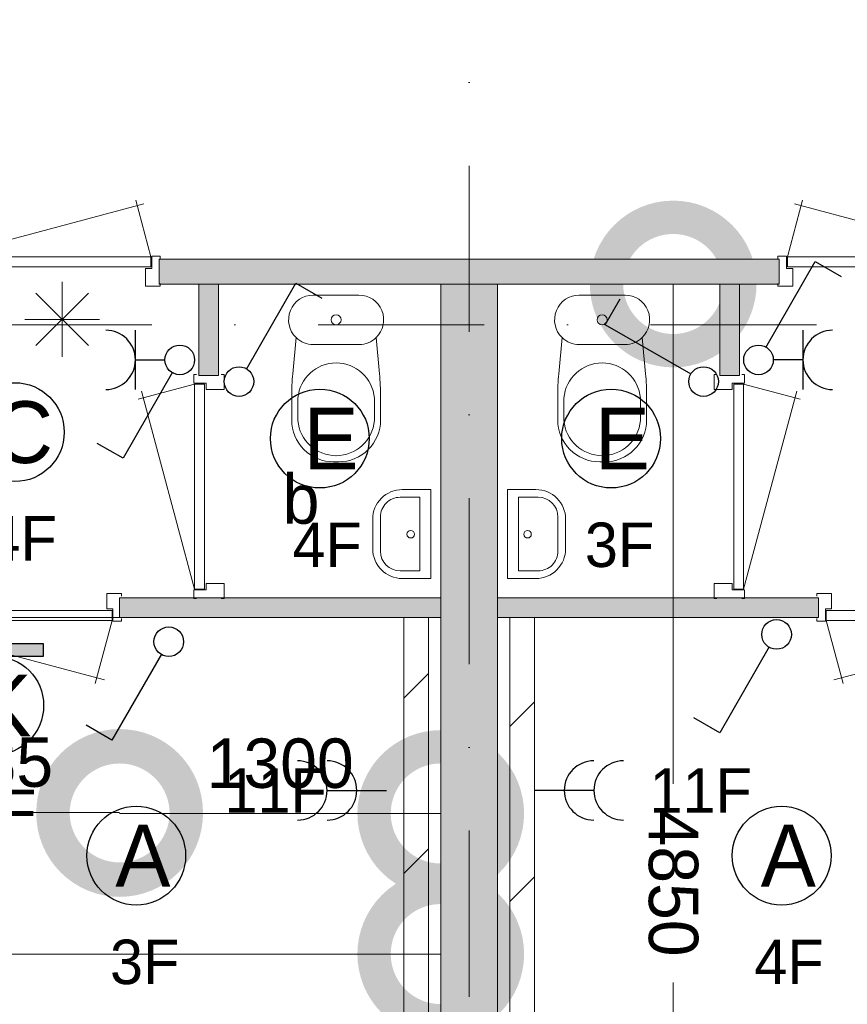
# Model space of a CAD drawing. Header units: millimetres. Extents: x 84337 to 168437, y -3060 to 56340.
# Tile 5 of 84: x 92501 to 95851, y 6919 to 10904. Entities that reach past the tile are written whole.
import ezdxf
from ezdxf.enums import TextEntityAlignment as Align
from ezdxf.xclip import XClip

# ---------------------------------------------------------------- set-up
doc = ezdxf.new("R2010")
doc.units = ezdxf.units.MM
doc.header["$PDMODE"] = 3
doc.header["$PDSIZE"] = 1
doc.linetypes.add('DGN4', pattern=[1345.6, 672.8, -336.4, 0, -336.4])
for name, color, linetype in [('14', 7, 'Continuous'), ('16', 7, 'Continuous'), ('17', 7, 'Continuous'), ('18', 7, 'Continuous'), ('19', 7, 'Continuous'), ('33', 7, 'Continuous'), ('40', 7, 'Continuous'), ('48', 7, 'Continuous'), ('5', 7, 'Continuous'), ('56', 7, 'Continuous'), ('58', 7, 'Continuous'), ('62', 7, 'Continuous')]:
    doc.layers.add(name, color=color, linetype=linetype)
doc.styles.add('dgn001', font='dgn001.shx')
doc.styles.add('dgn003', font='dgn003.shx')
doc.styles.get("Standard").update_dxf_attribs({"font": 'arial.ttf'})
doc.dimstyles.get("Standard").update_dxf_attribs({"dimtxt": 0.18, "dimasz": 0.18, "dimexe": 0.18, "dimexo": 0.0625, "dimgap": 0.09, "dimtad": 0, "dimtih": 1, "dimtoh": 1, "dimdec": 4, "dimzin": 0, "dimdsep": 46, "dimtxsty": 'Standard', "dimcen": 0.09, "dimadec": 0, "dimazin": 0, "dimtfac": 1, "dimtdec": 4, "dimtofl": 0, "dimtmove": 0, "dimatfit": 3, "dimfxl": 1, "dimtolj": 1, "dimtzin": 0, "dimarcsym": 0})

# ---------------------------------------------------------------- blocks, each defined once
blk = doc.blocks.new('EA924')
at = {"layer": '18'}
blk.add_hatch(color=3, dxfattribs=at).paths.add_polyline_path([(-200, -50), (200, -50), (200, 0), (-200, 0)])
at = {"layer": '18', "color": 3, "linetype": 'Continuous', "lineweight": 30, "flags": 128}
blk.add_lwpolyline([(-200, -50), (200, -50), (200, 0), (-200, 0), (-200, -50)], dxfattribs=at)
at = {"layer": '18', "color": 3, "linetype": 'Continuous', "lineweight": 30}
blk.add_circle((0, -250), 200, dxfattribs=at)
at = {"layer": '18', "color": 2, "linetype": 'Continuous', "lineweight": 13, "style": 'dgn001'}
blk.add_text('K', height=249.99, dxfattribs=at).set_placement((39.655, -250.005), align=Align.MIDDLE_CENTER)
at = {"layer": '18', "color": 1, "linetype": 'Continuous', "lineweight": 13, "style": 'dgn001'}
blk.add_text('4F', height=180, dxfattribs=at).set_placement((29.75, -590), align=Align.TOP_CENTER)
blk = doc.blocks.new('EC6434')
at = {"layer": '18', "color": 3, "linetype": 'Continuous', "lineweight": 30}
blk.add_circle((-0.015, 0.01), 200, dxfattribs=at)
at = {"layer": '18', "color": 2, "linetype": 'Continuous', "lineweight": 13, "style": 'dgn001'}
blk.add_text('A', height=249.99, dxfattribs=at).set_placement((26.855, -0.005), align=Align.MIDDLE_CENTER)
at = {"layer": '18', "color": 1, "linetype": 'Continuous', "lineweight": 13, "style": 'dgn001'}
blk.add_text('3F', height=180, dxfattribs=at).set_placement((34, -340), align=Align.TOP_CENTER)
blk = doc.blocks.new('EC6436')
at = {"layer": '18', "color": 3, "linetype": 'Continuous', "lineweight": 30}
blk.add_circle((0, 0), 200, dxfattribs=at)
at = {"layer": '18', "color": 2, "linetype": 'Continuous', "lineweight": 13, "style": 'dgn001'}
blk.add_text('A', height=250, dxfattribs=at).set_placement((26.9, 0), align=Align.MIDDLE_CENTER)
at = {"layer": '18', "color": 1, "linetype": 'Continuous', "lineweight": 13, "style": 'dgn001'}
blk.add_text('4F', height=180, dxfattribs=at).set_placement((29.7, -340), align=Align.TOP_CENTER)
blk = doc.blocks.new('EC6443')
at = {"layer": '18', "color": 3, "linetype": 'Continuous', "lineweight": 30}
blk.add_circle((-0.005, 0), 200, dxfattribs=at)
at = {"layer": '18', "color": 2, "linetype": 'Continuous', "lineweight": 13, "style": 'dgn001'}
blk.add_text('E', height=249.99, dxfattribs=at).set_placement((45.555, -0.005), align=Align.MIDDLE_CENTER)
at = {"layer": '18', "color": 1, "linetype": 'Continuous', "lineweight": 13, "style": 'dgn001'}
blk.add_text('3F', height=180, dxfattribs=at).set_placement((34, -340), align=Align.TOP_CENTER)
blk = doc.blocks.new('EC6444')
at = {"layer": '18', "color": 3, "linetype": 'Continuous', "lineweight": 30}
blk.add_circle((0.005, 0), 200, dxfattribs=at)
at = {"layer": '18', "color": 2, "linetype": 'Continuous', "lineweight": 13, "style": 'dgn001'}
blk.add_text('E', height=249.99, dxfattribs=at).set_placement((45.555, -0.005), align=Align.MIDDLE_CENTER)
at = {"layer": '18', "color": 1, "linetype": 'Continuous', "lineweight": 13, "style": 'dgn001'}
blk.add_text('4F', height=180, dxfattribs=at).set_placement((29.76, -340), align=Align.TOP_CENTER)
blk = doc.blocks.new('EC6445')
at = {"layer": '18', "color": 3, "linetype": 'Continuous', "lineweight": 30}
blk.add_circle((-0.005, 0), 200, dxfattribs=at)
at = {"layer": '18', "color": 2, "linetype": 'Continuous', "lineweight": 13, "style": 'dgn001'}
blk.add_text('C', height=249.99, dxfattribs=at).set_placement((33.755, -0.005), align=Align.MIDDLE_CENTER)
at = {"layer": '18', "color": 1, "linetype": 'Continuous', "lineweight": 13, "style": 'dgn001'}
blk.add_text('4F', height=180, dxfattribs=at).set_placement((29.74, -340), align=Align.TOP_CENTER)
blk = doc.blocks.new('EL190')
at = {"layer": '16', "color": 3, "linetype": 'Continuous', "lineweight": 30}
blk.add_line((-240, 0), (0, 0), dxfattribs=at)
for centre in [(-360, 0), (-240, 0)]:
    blk.add_arc(centre, 120, 270, 90, dxfattribs=at)
at = {"layer": '16', "color": 2, "linetype": 'Continuous', "lineweight": 13, "style": 'dgn001'}
blk.add_text('11F', height=180, dxfattribs=at).set_placement((-241.05, 0), align=Align.MIDDLE_RIGHT)
blk = doc.blocks.new('EL1111')
at = {"layer": '16', "color": 3, "linetype": 'Continuous', "lineweight": 30}
blk.add_line((240, 0), (0, 0), dxfattribs=at)
for centre in [(240, 0), (360, 0)]:
    blk.add_arc(centre, 120, 90, 270, dxfattribs=at)
at = {"layer": '16', "color": 2, "linetype": 'Continuous', "lineweight": 13, "style": 'dgn001'}
blk.add_text('11F', height=180, dxfattribs=at).set_placement((465, 0), align=Align.MIDDLE_LEFT)
blk = doc.blocks.new('EH0136')
at = {"layer": '19', "color": 3, "linetype": 'Continuous', "lineweight": 30}
for p, q in [((-398, 230), (-338, 335)), ((-50, 30), (-398, 230))]:
    blk.add_line(p, q, dxfattribs=at)
blk.add_circle((0, 0), 60, dxfattribs=at)
blk = doc.blocks.new('EK134')
at = {"layer": '19', "color": 3, "linetype": 'Continuous', "lineweight": 30}
for p, q in [((30, 50), (230, 398)), ((230, 398), (335, 338)), ((180, 120), (180, -120)), ((180, 0), (60, 0))]:
    blk.add_line(p, q, dxfattribs=at)
blk.add_circle((0, 0), 60, dxfattribs=at)
blk.add_arc((300, 0), 120, 90, 270, dxfattribs=at)
blk = doc.blocks.new('EH0137')
at = {"layer": '19', "color": 3, "linetype": 'Continuous', "lineweight": 30}
for p, q in [((-30, -50), (-230, -398)), ((-230, -398), (-335, -338))]:
    blk.add_line(p, q, dxfattribs=at)
blk.add_circle((0, 0), 60, dxfattribs=at)
blk = doc.blocks.new('EH0142')
at = {"layer": '19', "color": 3, "linetype": 'Continuous', "lineweight": 30}
for p, q in [((-30, -50), (-230, -398)), ((-230, -398), (-335, -338))]:
    blk.add_line(p, q, dxfattribs=at)
blk.add_circle((0, 0), 60, dxfattribs=at)
blk = doc.blocks.new('EK135')
at = {"layer": '19', "color": 3, "linetype": 'Continuous', "lineweight": 30}
for p, q in [((-180, -120), (-180, 120)), ((-180, 0), (-60, 0)), ((-30, -50), (-230, -398)), ((-230, -398), (-335, -338))]:
    blk.add_line(p, q, dxfattribs=at)
blk.add_circle((0, 0), 60, dxfattribs=at)
blk.add_arc((-300, 0), 120, 270, 90, dxfattribs=at)
blk = doc.blocks.new('EH0143')
at = {"layer": '19', "color": 3, "linetype": 'Continuous', "lineweight": 30}
for p, q in [((30, 50), (230, 398)), ((230, 398), (335, 338))]:
    blk.add_line(p, q, dxfattribs=at)
blk.add_circle((0, 0), 60, dxfattribs=at)
blk = doc.blocks.new('CLOS02')
at = {"layer": '40', "color": 7, "linetype": 'Continuous', "lineweight": 0}
for p, q in [((-92.5, -220), (92.5, -220)), ((-155, -527.8), (-155, -435.5)), ((155, -527.8), (155, -435.8)), ((-1.1, -670), (0.8, -670))]:
    blk.add_line(p, q, dxfattribs=at)
at = {"layer": '40', "color": 7, "linetype": 'Continuous', "lineweight": 0, "flags": 128}
for points in [[(-175.7, -338.3), (-162, -191.9), (-162, -191.9, -0.674333), (-92.5, -20), (-92.5, -20), (92.5, -20), (92.5, -20, -0.674333), (162, -191.9), (162, -191.9), (175.7, -338.3), (175.7, -338.3, -0.023285), (180, -431.3), (180, -431.3), (180, -525), (180, -525, -0.414214), (10, -695), (10, -695), (-10, -695), (-10, -695, -0.414214), (-180, -525), (-180, -525), (-180, -431.3), (-180, -431.3, -0.023285), (-175.7, -338.3)], [(-155, -436.6, -0.917514), (155, -436.6)], [(155, -527.8, -0.917521), (-155, -527.8)]]:
    blk.add_lwpolyline(points, format="xyb", dxfattribs=at)
at = {"layer": '40', "color": 7, "linetype": 'Continuous', "lineweight": 0}
blk.add_circle((0, -120), 20, dxfattribs=at)
for centre, start, end in [((-92.5, -120), 225.9727, 270), ((92.5, -120), 270, 314.0273)]:
    blk.add_arc(centre, 100, start, end, dxfattribs=at)
blk = doc.blocks.new('FT01')
at = {"layer": '40', "color": 7, "linetype": 'Continuous', "lineweight": 0}
for p, q in [((-135.1, 180), (-20, 180)), ((-20, 180), (-20, -180)), ((-64.6, 148.9), (-64.6, -148.9)), ((-64.6, -148.9), (-144, -148.9))]:
    blk.add_line(p, q, dxfattribs=at)
at = {"layer": '40', "color": 7, "linetype": 'Continuous', "lineweight": 0, "flags": 128}
for points in [[(-255.1, 60, -0.414214), (-135.1, 180)], [(-224, 68.9, -0.414214), (-144, 148.9)]]:
    blk.add_lwpolyline(points, format="xyb", dxfattribs=at)
for points in [[(-144, 148.9), (-64.6, 148.9)], [(-255.1, -60), (-255.1, 60)], [(-224, -68.9), (-224, 68.9)], [(-20, -180), (-135.1, -180)]]:
    blk.add_lwpolyline(points, dxfattribs=at)
at = {"layer": '40', "color": 7, "linetype": 'Continuous', "lineweight": 0}
blk.add_circle((-101.1, -0.9), 15.1, dxfattribs=at)
for centre, radius in [((-135.1, -60), 120), ((-144, -68.9), 80)]:
    blk.add_arc(centre, radius, 180, 270, dxfattribs=at)
blk = doc.blocks.new('830R101')
at = {"layer": '33', "color": 1, "linetype": 'Continuous', "lineweight": 0}
for p, q in [((-108, -38), (-336.87, -99.32)), ((-108, -868), (-322.82, -66.28))]:
    blk.add_line(p, q, dxfattribs=at)
at = {"layer": '33', "color": 92, "linetype": 'Continuous', "lineweight": 13, "true_color": 0x00e100, "flags": 128}
for points in [[(-100, 0), (-111, 0), (-111, -35), (-61, -35), (-61, -60), (11, -60), (11, 0), (0, 0)], [(-100, -906), (-111, -906), (-111, -871), (-61, -871), (-61, -846), (11, -846), (11, -906), (0, -906)]]:
    blk.add_lwpolyline(points, dxfattribs=at)
at = {"layer": '33', "color": 2, "linetype": 'Continuous', "lineweight": 13, "true_color": 0xf0f000, "flags": 128}
blk.add_lwpolyline([(-108, -868), (-108, -38), (-68, -38), (-68, -868), (-108, -868)], dxfattribs=at)
blk = doc.blocks.new('830R102')
at = {"layer": '33', "color": 1, "linetype": 'Continuous', "lineweight": 0}
for p, q in [((-868, 108), (-66.28, 322.82)), ((-38, 108), (-99.32, 336.87))]:
    blk.add_line(p, q, dxfattribs=at)
at = {"layer": '33', "color": 92, "linetype": 'Continuous', "lineweight": 13, "true_color": 0x00e100, "flags": 128}
for points in [[(-906, 100), (-906, 111), (-871, 111), (-871, 61), (-846, 61), (-846, -11), (-906, -11), (-906, 0)], [(0, 100), (0, 111), (-35, 111), (-35, 61), (-60, 61), (-60, -11), (0, -11), (0, 0)]]:
    blk.add_lwpolyline(points, dxfattribs=at)
at = {"layer": '33', "color": 2, "linetype": 'Continuous', "lineweight": 13, "true_color": 0xf0f000, "flags": 128}
blk.add_lwpolyline([(-868, 108), (-38, 108), (-38, 68), (-868, 68), (-868, 108)], dxfattribs=at)
blk = doc.blocks.new('930L09')
at = {"layer": '33', "color": 1, "linetype": 'Continuous', "lineweight": 0}
for p, q in [((38, -98), (936.31, -338.7)), ((968, -98), (899.56, -353.44))]:
    blk.add_line(p, q, dxfattribs=at)
at = {"layer": '33', "color": 92, "linetype": 'Continuous', "lineweight": 13, "true_color": 0x00e100, "flags": 128}
for points in [[(0, -90), (0, -101), (35, -101), (35, -51), (60, -51), (60, 11), (0, 11), (0, 0)], [(1006, -90), (1006, -101), (971, -101), (971, -51), (946, -51), (946, 11), (1006, 11), (1006, 0)]]:
    blk.add_lwpolyline(points, dxfattribs=at)
at = {"layer": '33', "color": 2, "linetype": 'Continuous', "lineweight": 13, "true_color": 0xf0f000, "flags": 128}
blk.add_lwpolyline([(968, -98), (38, -98), (38, -58), (968, -58), (968, -98)], dxfattribs=at)
blk = doc.blocks.new('930L091')
at = {"layer": '33', "color": 1, "linetype": 'Continuous', "lineweight": 0}
for p, q in [((-968, -98), (-899.56, -353.44)), ((-38, -98), (-936.31, -338.7))]:
    blk.add_line(p, q, dxfattribs=at)
at = {"layer": '33', "color": 92, "linetype": 'Continuous', "lineweight": 13, "true_color": 0x00e100, "flags": 128}
for points in [[(-1006, -90), (-1006, -101), (-971, -101), (-971, -51), (-946, -51), (-946, 11), (-1006, 11), (-1006, 0)], [(0, -90), (0, -101), (-35, -101), (-35, -51), (-60, -51), (-60, 11), (0, 11), (0, 0)]]:
    blk.add_lwpolyline(points, dxfattribs=at)
at = {"layer": '33', "color": 2, "linetype": 'Continuous', "lineweight": 13, "true_color": 0xf0f000, "flags": 128}
blk.add_lwpolyline([(-968, -98), (-38, -98), (-38, -58), (-968, -58), (-968, -98)], dxfattribs=at)
blk = doc.blocks.new('CLOS021')
at = {"layer": '40', "color": 7, "linetype": 'Continuous', "lineweight": 0}
for p, q in [((92.5, -220), (-92.5, -220)), ((-155, -527.8), (-155, -435.8)), ((155, -527.8), (155, -435.5)), ((1.1, -670), (-0.8, -670))]:
    blk.add_line(p, q, dxfattribs=at)
at = {"layer": '40', "color": 7, "linetype": 'Continuous', "lineweight": 0, "flags": 128}
for points in [[(175.7, -338.3), (162, -191.9), (162, -191.9, 0.674333), (92.5, -20), (92.5, -20), (-92.5, -20), (-92.5, -20, 0.674333), (-162, -191.9), (-162, -191.9), (-175.7, -338.3), (-175.7, -338.3, 0.023285), (-180, -431.3), (-180, -431.3), (-180, -525), (-180, -525, 0.414214), (-10, -695), (-10, -695), (10, -695), (10, -695, 0.414214), (180, -525), (180, -525), (180, -431.3), (180, -431.3, 0.023285), (175.7, -338.3)], [(-92.5, -220, -0.194504), (-162, -191.9)], [(162, -191.9, -0.194504), (92.5, -220)]]:
    blk.add_lwpolyline(points, format="xyb", dxfattribs=at)
at = {"layer": '40', "color": 7, "linetype": 'Continuous', "lineweight": 0}
blk.add_circle((0, -120), 20, dxfattribs=at)
for centre, start, end in [((0, -450), 4.9264, 175.0736), ((0, -514.4), 184.9259, 355.0741)]:
    blk.add_arc(centre, 155.6, start, end, dxfattribs=at)
blk = doc.blocks.new('FT011')
at = {"layer": '40', "color": 7, "linetype": 'Continuous', "lineweight": 0}
for p, q in [((135.1, 180), (20, 180)), ((20, 180), (20, -180)), ((64.6, 148.9), (64.6, -148.9)), ((64.6, -148.9), (144, -148.9))]:
    blk.add_line(p, q, dxfattribs=at)
at = {"layer": '40', "color": 7, "linetype": 'Continuous', "lineweight": 0, "flags": 128}
for points in [[(144, 148.9), (64.6, 148.9)], [(224, -68.9), (224, 68.9)], [(255.1, -60), (255.1, 60)], [(20, -180), (135.1, -180)]]:
    blk.add_lwpolyline(points, dxfattribs=at)
for points in [[(255.1, -60, -0.414214), (135.1, -180)], [(224, -68.9, -0.414214), (144, -148.9)]]:
    blk.add_lwpolyline(points, format="xyb", dxfattribs=at)
at = {"layer": '40', "color": 7, "linetype": 'Continuous', "lineweight": 0}
blk.add_circle((101.1, -0.9), 15.1, dxfattribs=at)
for centre, radius in [((135.1, 60), 120), ((144, 68.9), 80)]:
    blk.add_arc(centre, radius, 0, 90, dxfattribs=at)
blk = doc.blocks.new('830R104')
at = {"layer": '33', "color": 1, "linetype": 'Continuous', "lineweight": 0}
for p, q in [((108, -38), (336.87, -99.32)), ((108, -868), (322.82, -66.28))]:
    blk.add_line(p, q, dxfattribs=at)
at = {"layer": '33', "color": 92, "linetype": 'Continuous', "lineweight": 13, "true_color": 0x00e100, "flags": 128}
for points in [[(100, 0), (111, 0), (111, -35), (61, -35), (61, -60), (-11, -60), (-11, 0), (0, 0)], [(100, -906), (111, -906), (111, -871), (61, -871), (61, -846), (-11, -846), (-11, -906), (0, -906)]]:
    blk.add_lwpolyline(points, dxfattribs=at)
at = {"layer": '33', "color": 2, "linetype": 'Continuous', "lineweight": 13, "true_color": 0xf0f000, "flags": 128}
blk.add_lwpolyline([(108, -868), (108, -38), (68, -38), (68, -868), (108, -868)], dxfattribs=at)
blk = doc.blocks.new('830R105')
at = {"layer": '33', "color": 1, "linetype": 'Continuous', "lineweight": 0}
for p, q in [((38, 108), (99.32, 336.87)), ((868, 108), (66.28, 322.82))]:
    blk.add_line(p, q, dxfattribs=at)
at = {"layer": '33', "color": 92, "linetype": 'Continuous', "lineweight": 13, "true_color": 0x00e100, "flags": 128}
for points in [[(0, 100), (0, 111), (35, 111), (35, 61), (60, 61), (60, -11), (0, -11), (0, 0)], [(906, 100), (906, 111), (871, 111), (871, 61), (846, 61), (846, -11), (906, -11), (906, 0)]]:
    blk.add_lwpolyline(points, dxfattribs=at)
at = {"layer": '33', "color": 2, "linetype": 'Continuous', "lineweight": 13, "true_color": 0xf0f000, "flags": 128}
blk.add_lwpolyline([(868, 108), (38, 108), (38, 68), (868, 68), (868, 108)], dxfattribs=at)
blk = doc.blocks.new('_DotSmall')
at = {"color": 0, "linetype": 'ByBlock', "const_width": 0.5}
blk.add_lwpolyline([(-0.0625, 0, 1), (0.0625, 0, 1)], format="xyb", close=True, dxfattribs=at)
blk = doc.blocks.new('*D7911')
at = {"layer": '58', "color": 3, "linetype": 'Continuous', "lineweight": 0, "transparency": 16777216}
blk.add_line((2834.8, 5918.8), (1849.8, 5918.8), dxfattribs=at)
at = {"layer": 'Defpoints', "color": 0, "linetype": 'Continuous', "transparency": 16777216}
for p in [(1849.8, 6707.8), (2834.8, 6707.8), (1849.8, 5918.8)]:
    blk.add_point(p, dxfattribs=at)
at = {"layer": '58', "color": 3, "linetype": 'Continuous', "lineweight": 0, "transparency": 16777216, "xscale": 1080, "yscale": 1080, "zscale": 1080, "rotation": 180}
blk.add_blockref('_DotSmall', (1849.8, 5918.8), dxfattribs=at)
at = {"layer": '58', "color": 3, "linetype": 'Continuous', "lineweight": 0, "transparency": 16777216, "xscale": 1080, "yscale": 1080, "zscale": 1080}
blk.add_blockref('_DotSmall', (2834.8, 5918.8), dxfattribs=at)
at = {"layer": '58', "color": 3, "linetype": 'Continuous', "lineweight": 0, "transparency": 16777216, "insert": (2342.3, 6121), "char_height": 200, "attachment_point": 5, "style": 'dgn003'}
blk.add_mtext('\\A1;985', dxfattribs=at)
blk = doc.blocks.new('*D7912')
at = {"layer": '58', "color": 3, "linetype": 'Continuous', "lineweight": 0, "transparency": 16777216}
blk.add_line((4134.8, 5914.5), (2834.8, 5914.5), dxfattribs=at)
at = {"layer": 'Defpoints', "color": 0, "linetype": 'Continuous', "transparency": 16777216}
for p in [(2834.8, 6707.8), (4134.8, 6707.8), (2834.8, 5914.5)]:
    blk.add_point(p, dxfattribs=at)
at = {"layer": '58', "color": 3, "linetype": 'Continuous', "lineweight": 0, "transparency": 16777216, "xscale": 1080, "yscale": 1080, "zscale": 1080, "rotation": 180}
blk.add_blockref('_DotSmall', (2834.8, 5914.5), dxfattribs=at)
at = {"layer": '58', "color": 3, "linetype": 'Continuous', "lineweight": 0, "transparency": 16777216, "xscale": 1080, "yscale": 1080, "zscale": 1080}
blk.add_blockref('_DotSmall', (4134.8, 5914.5), dxfattribs=at)
at = {"layer": '58', "color": 3, "linetype": 'Continuous', "lineweight": 0, "transparency": 16777216, "insert": (3484.8, 6116.7), "char_height": 200, "attachment_point": 5, "style": 'dgn003'}
blk.add_mtext('\\A1;1300', dxfattribs=at)
blk = doc.blocks.new('*D7913')
at = {"layer": '58', "color": 3, "linetype": 'Continuous', "lineweight": 0, "transparency": 16777216}
for p, q in [((5075.8, 8057.8), (5075.8, 6035.1)), ((5075.8, 3207.8), (5075.8, 5230.5))]:
    blk.add_line(p, q, dxfattribs=at)
at = {"layer": 'Defpoints', "color": 0, "linetype": 'Continuous', "transparency": 16777216}
for p in [(4134.8, 8057.8), (5075.8, 8057.8), (4134.8, 3207.8)]:
    blk.add_point(p, dxfattribs=at)
at = {"layer": '58', "color": 3, "linetype": 'Continuous', "lineweight": 0, "transparency": 16777216, "xscale": 1080, "yscale": 1080, "zscale": 1080}
for p, rotation in [((5075.8, 8057.8), 90), ((5075.8, 3207.8), 270)]:
    blk.add_blockref('_DotSmall', p, dxfattribs=dict(at, rotation=rotation))
at = {"layer": '58', "color": 3, "linetype": 'Continuous', "lineweight": 0, "transparency": 16777216, "insert": (5075.8, 5632.8), "char_height": 200, "attachment_point": 5, "rotation": 270, "style": 'dgn003'}
blk.add_mtext('\\A1;4850', dxfattribs=at)
blk = doc.blocks.new('*D8008')
at = {"layer": '58', "color": 3, "linetype": 'Continuous', "lineweight": 0, "transparency": 16777216}
blk.add_line((4134.8, 5345.5), (-435.2, 5345.5), dxfattribs=at)
at = {"layer": 'Defpoints', "color": 0, "linetype": 'Continuous', "transparency": 16777216}
for p in [(-435.2, 5345.5), (-435.2, 4217.9), (4134.8, 4217.9)]:
    blk.add_point(p, dxfattribs=at)
at = {"layer": '58', "color": 3, "linetype": 'Continuous', "lineweight": 0, "transparency": 16777216, "xscale": 1080, "yscale": 1080, "zscale": 1080, "rotation": 180}
blk.add_blockref('_DotSmall', (-435.2, 5345.5), dxfattribs=at)
at = {"layer": '58', "color": 3, "linetype": 'Continuous', "lineweight": 0, "transparency": 16777216, "xscale": 1080, "yscale": 1080, "zscale": 1080}
blk.add_blockref('_DotSmall', (4134.8, 5345.5), dxfattribs=at)
at = {"layer": '58', "color": 3, "linetype": 'Continuous', "lineweight": 0, "transparency": 16777216, "insert": (1849.8, 5547.6), "char_height": 200, "attachment_point": 5, "style": 'dgn003'}
blk.add_mtext('\\A1;4570', dxfattribs=at)
blk = doc.blocks.new('EAE654')
at = {"layer": '5', "color": 3, "linetype": 'Continuous', "lineweight": 0}
for p, q in [((0, -151.5), (0, 151.5)), ((106.04, -106.05), (-106.06, 106.05)), ((-106.06, -106.05), (106.04, 106.05)), ((-151.5, 0), (151.5, 0))]:
    blk.add_line(p, q, dxfattribs=at)
blk = doc.blocks.new('50E03_329_B02 - Default')
at = {"layer": '62'}
for color, points in [(7, [(2994.76, 8057.77), (4249.76, 8057.77), (4249.76, 8157.77), (2994.76, 8157.77)]), (7, [(5504.76, 8057.77), (4249.76, 8057.77), (4249.76, 8157.77), (5504.76, 8157.77)]), (9, [(3154.76, 7687.77), (3234.76, 7687.77), (3234.76, 8057.77), (3154.76, 8057.77)]), (9, [(4134.76, 8057.77), (4364.76, 8057.77), (4364.76, 3207.77), (4134.76, 3207.77)]), (9, [(5344.76, 7687.77), (5264.76, 7687.77), (5264.76, 8057.77), (5344.76, 8057.77)]), (9, [(2834.76, 6787.77), (4134.76, 6787.77), (4134.76, 6707.77), (2834.76, 6707.77)]), (9, [(5664.76, 6787.77), (4364.76, 6787.77), (4364.76, 6707.77), (5664.76, 6707.77)])]:
    blk.add_hatch(color=color, dxfattribs=at).paths.add_polyline_path(points)
at = {"layer": '16', "color": 92, "linetype": 'Continuous', "lineweight": 0, "true_color": 0x00e100, "flags": 128}
for points in [[(2994.76, 8157.77), (4249.76, 8157.77), (4249.76, 8057.77), (2994.76, 8057.77), (2994.76, 8157.77)], [(5504.76, 8157.77), (4249.76, 8157.77), (4249.76, 8057.77), (5504.76, 8057.77), (5504.76, 8157.77)], [(3154.76, 8057.77), (3234.76, 8057.77), (3234.76, 7687.77), (3154.76, 7687.77), (3154.76, 8057.77)], [(5344.76, 8057.77), (5264.76, 8057.77), (5264.76, 7687.77), (5344.76, 7687.77), (5344.76, 8057.77)], [(4134.76, 6787.77), (2834.76, 6787.77), (2834.76, 6707.77), (4134.76, 6707.77), (4134.76, 6787.77)], [(4364.76, 6787.77), (5664.76, 6787.77), (5664.76, 6707.77), (4364.76, 6707.77), (4364.76, 6787.77)]]:
    blk.add_lwpolyline(points, dxfattribs=at)
at = {"layer": '17', "color": 92, "linetype": 'Continuous', "lineweight": 0, "true_color": 0x00e100, "flags": 128}
blk.add_lwpolyline([(4364.76, 8057.77), (4134.76, 8057.77), (4134.76, 3207.77), (4364.76, 3207.77), (4364.76, 8057.77)], dxfattribs=at)
at = {"layer": '56', "color": 3, "linetype": 'DGN4', "lineweight": 0}
for p, q in [((4249.76, 50407.77), (4249.76, 1494.98)), ((51564.76, 7892.77), (-3435.24, 7892.77))]:
    blk.add_line(p, q, dxfattribs=at)
at = {"layer": '58', "color": 3, "linetype": 'Continuous', "lineweight": 0}
blk.add_line((1849.76, 6707.77), (2834.76, 6707.77), dxfattribs=at)
at = {"layer": '62', "color": 7, "linetype": 'Continuous', "lineweight": 0, "flags": 128}
for points in [[(2994.76, 8057.77), (4249.76, 8057.77), (4249.76, 8157.77), (2994.76, 8157.77), (2994.76, 8057.77)], [(5504.76, 8057.77), (4249.76, 8057.77), (4249.76, 8157.77), (5504.76, 8157.77), (5504.76, 8057.77)]]:
    blk.add_lwpolyline(points, dxfattribs=at)
at = {"layer": '62', "color": 9, "linetype": 'Continuous', "lineweight": 0, "flags": 128}
for points in [[(3154.76, 7687.77), (3234.76, 7687.77), (3234.76, 8057.77), (3154.76, 8057.77), (3154.76, 7687.77)], [(4134.76, 8057.77), (4364.76, 8057.77), (4364.76, 3207.77), (4134.76, 3207.77), (4134.76, 8057.77)], [(5344.76, 7687.77), (5264.76, 7687.77), (5264.76, 8057.77), (5344.76, 8057.77), (5344.76, 7687.77)], [(2834.76, 6787.77), (4134.76, 6787.77), (4134.76, 6707.77), (2834.76, 6707.77), (2834.76, 6787.77)], [(5664.76, 6787.77), (4364.76, 6787.77), (4364.76, 6707.77), (5664.76, 6707.77), (5664.76, 6787.77)]]:
    blk.add_lwpolyline(points, dxfattribs=at)
at = {"color": 7, "linetype": 'Continuous', "lineweight": 0}
for name, p in [('830R102', (2999.47, 8059.67)), ('830R105', (5500.05, 8059.67)), ('CLOS02', (3711.25, 8032.87)), ('CLOS021', (4788.27, 8032.87)), ('830R101', (3246.36, 7690.86)), ('830R104', (5253.16, 7690.86)), ('FT01', (4114.33, 7045.73)), ('FT011', (4385.19, 7045.73)), ('930L09', (1836.53, 6793.74)), ('930L091', (6662.99, 6793.74))]:
    blk.add_blockref(name, p, dxfattribs=at)
at = {"layer": '48', "color": 7, "linetype": 'Continuous', "lineweight": 0, "style": 'dgn003'}
blk.add_text('b', height=200, dxfattribs=at).set_placement((3569.29, 7187.5), align=Align.MIDDLE_CENTER)
at = {"layer": '58', "color": 3, "linetype": 'Continuous', "lineweight": 0}
dim = blk.add_linear_dim(base=(5075.79, 8057.77), p1=(4134.76, 3207.77), p2=(4134.76, 8057.77), angle=270, dimstyle='Standard', override={"dimscale": 1, "dimtxt": 200, "dimasz": 1080, "dimexe": 0, "dimexo": 0, "dimgap": 100, "dimtad": 1, "dimjust": 0, "dimtih": 0, "dimtoh": 0, "dimdec": 0, "dimlfac": 1, "dimzin": 11, "dimdsep": 46, "dimlunit": 2, "dimpost": '<>', "dimtxsty": 'dgn003', "dimblk1": 'DotSmall', "dimblk2": 'DotSmall', "dimsah": 1, "dimcen": 0, "dimse1": 1, "dimse2": 1, "dimclrd": 3, "dimclre": 3, "dimclrt": 3, "dimtol": 0, "dimtix": 1, "dimtofl": 1, "dimatfit": 3, "dimfrac": 1, "dimtolj": 1, "dimlwd": 0, "dimlwe": 0}, dxfattribs=at)
dim.commit()
dim.dimension.update_dxf_attribs({"geometry": '*D7913', "text_midpoint": (5075.79, 5632.77), "text_rotation": 270})
for base, p1, p2, picture, middle in [((1849.76, 5918.84), (2834.76, 6707.77), (1849.76, 6707.77), '*D7911', (2342.26, 6120.95)), ((2834.76, 5914.47), (4134.76, 6707.77), (2834.76, 6707.77), '*D7912', (3484.76, 6116.65)), ((-435.24, 5345.5), (4134.76, 4217.92), (-435.24, 4217.92), '*D8008', (1849.76, 5547.61))]:
    dim = blk.add_linear_dim(base=base, p1=p1, p2=p2, dimstyle='Standard', override={"dimscale": 1, "dimtxt": 200, "dimasz": 1080, "dimexe": 0, "dimexo": 0, "dimgap": 100, "dimtad": 1, "dimjust": 0, "dimtih": 0, "dimtoh": 0, "dimdec": 0, "dimlfac": 1, "dimzin": 11, "dimdsep": 46, "dimlunit": 2, "dimpost": '<>', "dimtxsty": 'dgn003', "dimblk1": 'DotSmall', "dimblk2": 'DotSmall', "dimsah": 1, "dimcen": 0, "dimse1": 1, "dimse2": 1, "dimclrd": 3, "dimclre": 3, "dimclrt": 3, "dimtol": 0, "dimtix": 1, "dimtofl": 1, "dimatfit": 3, "dimfrac": 1, "dimtolj": 1, "dimlwd": 0, "dimlwe": 0}, dxfattribs=at)
    dim.commit()
    dim.dimension.update_dxf_attribs({"geometry": picture, "text_midpoint": middle})

msp = doc.modelspace()

# ---------------------------------------------------------------- hatches: boundary and pattern name
at = {"layer": '14', "linetype": 'Continuous', "lineweight": 0}
h = msp.add_hatch(dxfattribs=at)
h.set_pattern_fill('DGN_EZ7', color=2, scale=100, style=0, pattern_type=2)
h.set_pattern_definition([(45, (-35.6, 2691.77), (4e-14, 709), [])])
h.paths.add_polyline_path([(94055.19, 4984.49), (94055.19, 8484.49), (94155.19, 8484.49), (94155.19, 4984.49)])
h = msp.add_hatch(dxfattribs=at)
h.set_pattern_fill('DGN_EZ7', color=2, scale=100, style=0, pattern_type=2)
h.set_pattern_definition([(45, (155.63, -1206.23), (4e-14, 709), [])])
h.paths.add_polyline_path([(94585.19, 8484.49), (94585.19, 4984.49), (94485.19, 4984.49), (94485.19, 8484.49)])

# ---------------------------------------------------------------- linework, layer by layer
at = {"layer": '14', "color": 3, "linetype": 'CONTINUOUS', "lineweight": 0}
for p, q in [((94055.19, 4984.49), (94055.19, 8484.49)), ((94055.19, 8484.49), (94105.19, 8484.49)), ((94155.19, 8484.49), (94105.19, 8484.49)), ((94155.19, 4984.49), (94155.19, 8484.49)), ((94485.19, 8484.49), (94535.19, 8484.49)), ((94485.19, 8484.49), (94485.19, 4984.49)), ((94585.19, 8484.49), (94535.19, 8484.49)), ((94585.19, 8484.49), (94585.19, 4984.49))]:
    msp.add_line(p, q, dxfattribs=at)

# ---------------------------------------------------------------- block references
ref = msp.add_blockref('50E03_329_B02 - Default', (90070.43, 1776.72))
XClip(ref).set_block_clipping_path([(-1935.24, 2907.77), (50064.76, 48907.77)])
at = {"color": 1, "linetype": 'Continuous', "lineweight": 0}
for name, p in [('EK134', (95491.63, 9527.42)), ('EAE654', (92672.44, 9691.34)), ('EH0143', (93388.46, 9439.67)), ('EH0136', (95269.21, 9439.67)), ('EK135', (93148.82, 9527.42)), ('EC6445', (92480.99, 9234.82)), ('EC6444', (93715.65, 9208.89)), ('EC6443', (94895.05, 9208.89)), ('EH0137', (95564.96, 8415.92)), ('EH0142', (93104.28, 8386.67)), ('EA924', (92397.58, 8378.22)), ('EL190', (93985.19, 7784.49)), ('EL1111', (94585.19, 7784.49)), ('EC6434', (92972.45, 7520.61)), ('EC6436', (95585.33, 7520.61))]:
    msp.add_blockref(name, p, dxfattribs=at)

doc.saveas('drawing.dxf')
